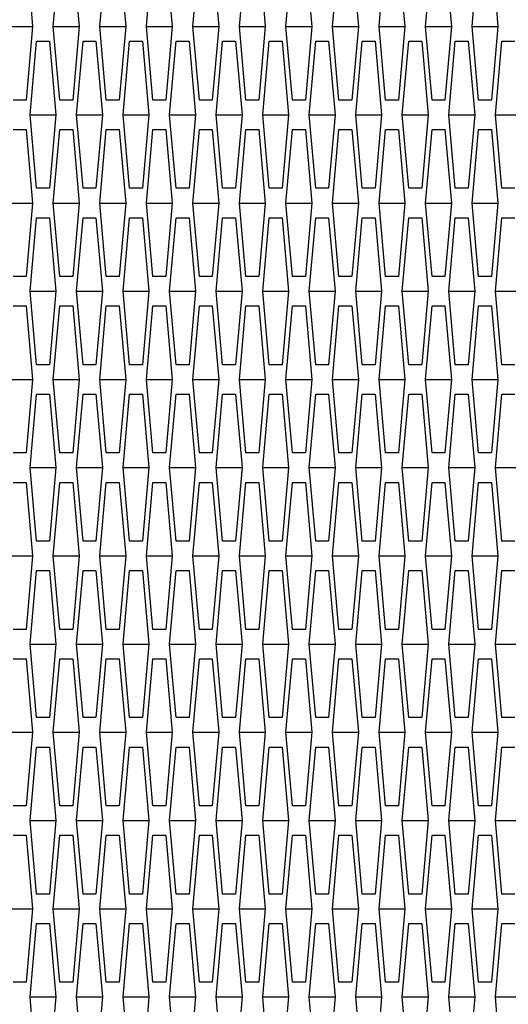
# Model space of a CAD drawing. Header units: millimetres. Extents: x 0 to 420, y 0 to 297.
# Tile 252 of 256: x 227.72 to 229.38, y 211.3 to 214.65. Entities that reach past the tile are written whole.
import ezdxf

# ---------------------------------------------------------------- set-up
doc = ezdxf.new("R2010")
doc.units = ezdxf.units.MM
doc.header["$LTSCALE"] = 23.1
doc.layers.get('0').update_dxf_attribs({"linetype": 'CONTINUOUS'})
doc.layers.add('DIM_PILOTEES', color=7, linetype='CONTINUOUS')
doc.styles.get("Standard").update_dxf_attribs({"font": 'txt', "width": 0.7})
doc.dimstyles.new('DIMSTYLE_1', dxfattribs={"dimtxt": 2.5, "dimasz": 3.5, "dimexe": 2, "dimexo": 0, "dimtad": 1, "dimdec": 0, "dimlfac": 10, "dimdsep": 46, "dimtxsty": 'Standard', "dimblk": '_FILLED', "dimblk1": '_FILLED', "dimblk2": '_FILLED', "dimcen": 0.09, "dimazin": 2, "dimtp": 1.2, "dimtm": 1.2, "dimtfac": 1, "dimtdec": 0, "dimtofl": 0, "dimtmove": 0, "dimatfit": 3, "dimldrblk": '_FILLED', "dimfxl": 0, "dimtolj": 1, "dimarcsym": 0})
doc.dimstyles.new('DIMSTYLE_2', dxfattribs={"dimtxt": 2.5, "dimasz": 3.5, "dimexe": 2, "dimexo": 0, "dimtad": 1, "dimdec": 0, "dimlfac": 10, "dimdsep": 46, "dimtxsty": 'Standard', "dimblk": '_FILLED', "dimblk1": '_FILLED', "dimblk2": '_FILLED', "dimcen": 0.09, "dimazin": 2, "dimtp": 0.5, "dimtm": 0.5, "dimtfac": 1, "dimtdec": 0, "dimtofl": 0, "dimtmove": 0, "dimatfit": 3, "dimldrblk": '_FILLED', "dimfxl": 0, "dimtolj": 1, "dimarcsym": 0})
doc.dimstyles.new('DIMSTYLE_4', dxfattribs={"dimtxt": 2.5, "dimasz": 3.5, "dimexe": 2, "dimexo": 0, "dimtad": 1, "dimdec": 0, "dimlfac": 10, "dimdsep": 46, "dimtxsty": 'Standard', "dimblk": '_FILLED', "dimblk1": '_FILLED', "dimblk2": '_FILLED', "dimcen": 0.09, "dimazin": 2, "dimtp": 0.8, "dimtm": 0.8, "dimtfac": 1, "dimtdec": 0, "dimtofl": 0, "dimtmove": 0, "dimatfit": 3, "dimldrblk": '_FILLED', "dimfxl": 0, "dimtolj": 1, "dimarcsym": 0})

# ---------------------------------------------------------------- blocks, each defined once
blk = doc.blocks.new('_FILLED')
at = {"color": 0, "linetype": 'ByBlock'}
blk.add_solid([(0, 0), (-1, 0.14286), (-1, -0.14286)], dxfattribs=at)
blk = doc.blocks.new('*D1')
at = {"layer": 'DIM_PILOTEES', "color": 2, "linetype": 'Continuous'}
for p, q in [((273.9153, 254.2086), (213.2201, 254.2086)), ((215.2201, 254.2086), (215.2201, 191.8279)), ((215.2201, 129.4471), (215.2201, 191.8279)), ((273.9407, 129.4471), (213.2201, 129.4471))]:
    blk.add_line(p, q, dxfattribs=at)
at = {"layer": 'DIM_PILOTEES', "color": 2, "linetype": 'Continuous', "xscale": 3.5, "yscale": 3.5, "zscale": 3.5}
for p, rotation in [((215.2201, 254.2086), 90), ((215.2201, 129.4471), 270)]:
    blk.add_blockref('_FILLED', p, dxfattribs=dict(at, rotation=rotation))
at = {"layer": 'DIM_PILOTEES', "color": 2, "linetype": 'Continuous', "insert": (212.0951, 191.6644), "char_height": 2.5, "width": 10.982143, "attachment_point": 2, "rotation": 90, "line_spacing_factor": 0.9}
blk.add_mtext('{\\ftxt;\\W0.0001;\\H0.0001;\\~}{\\ftxt;\\W2.9285714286;\\H2.5; }{\\ftxt;\\W0.0001;\\H0.0001;\\~}', dxfattribs=at)
blk = doc.blocks.new('*D2')
at = {"layer": 'DIM_PILOTEES', "color": 2, "linetype": 'Continuous'}
for p, q in [((226.3883, 206.1532), (226.3883, 267.8625)), ((243.2945, 226.4959), (243.2945, 267.8625)), ((226.3883, 265.8625), (218.8883, 265.8625)), ((218.8883, 265.8625), (234.8414, 265.8625)), ((250.7945, 265.8625), (234.8414, 265.8625)), ((243.2945, 265.8625), (250.7945, 265.8625))]:
    blk.add_line(p, q, dxfattribs=at)
at = {"layer": 'DIM_PILOTEES', "color": 2, "linetype": 'Continuous', "xscale": 3.5, "yscale": 3.5, "zscale": 3.5}
blk.add_blockref('_FILLED', (226.3883, 265.8625), dxfattribs=at)
at = {"layer": 'DIM_PILOTEES', "color": 2, "linetype": 'Continuous', "xscale": 3.5, "yscale": 3.5, "zscale": 3.5, "rotation": 180}
blk.add_blockref('_FILLED', (243.2945, 265.8625), dxfattribs=at)
at = {"layer": 'DIM_PILOTEES', "color": 2, "linetype": 'Continuous', "insert": (235.5503, 268.9875), "char_height": 2.5, "width": 8.035714, "attachment_point": 2, "line_spacing_factor": 0.9}
blk.add_mtext('{\\ftxt;\\W0.0001;\\H0.0001;\\~}{\\ftxt;\\W2.1428571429;\\H2.5; }{\\ftxt;\\W0.0001;\\H0.0001;\\~}', dxfattribs=at)
blk = doc.blocks.new('*D9')
at = {"layer": 'DIM_PILOTEES', "color": 2, "linetype": 'Continuous'}
for p, q in [((226.3883, 206.1532), (226.3883, 279.9641)), ((276.2211, 241.5579), (276.2211, 279.9641)), ((226.3883, 277.9641), (251.3047, 277.9641)), ((276.2211, 277.9641), (251.3047, 277.9641))]:
    blk.add_line(p, q, dxfattribs=at)
at = {"layer": 'DIM_PILOTEES', "color": 2, "linetype": 'Continuous', "xscale": 3.5, "yscale": 3.5, "zscale": 3.5, "rotation": 180}
blk.add_blockref('_FILLED', (226.3883, 277.9641), dxfattribs=at)
at = {"layer": 'DIM_PILOTEES', "color": 2, "linetype": 'Continuous', "xscale": 3.5, "yscale": 3.5, "zscale": 3.5}
blk.add_blockref('_FILLED', (276.2211, 277.9641), dxfattribs=at)
at = {"layer": 'DIM_PILOTEES', "color": 2, "linetype": 'Continuous', "insert": (253.158, 281.0891), "char_height": 2.5, "width": 8.839286, "attachment_point": 2, "line_spacing_factor": 0.9}
blk.add_mtext('{\\ftxt;\\W0.0001;\\H0.0001;\\~}{\\ftxt;\\W2.3571428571;\\H2.5; }{\\ftxt;\\W0.0001;\\H0.0001;\\~}', dxfattribs=at)

msp = doc.modelspace()

# ---------------------------------------------------------------- linework, layer by layer
at = {"color": 3, "linetype": 'Continuous'}
for p, q in [((227.7401, 214.872), (227.7621, 214.622)), ((227.8323, 214.622), (227.8543, 214.872)), ((227.8982, 214.872), (227.9201, 214.622)), ((227.9904, 214.622), (228.0124, 214.872)), ((228.0563, 214.872), (228.0782, 214.622)), ((228.1485, 214.622), (228.1705, 214.872)), ((228.2144, 214.872), (228.2363, 214.622)), ((228.3066, 214.622), (228.3286, 214.872)), ((228.3725, 214.872), (228.3944, 214.622)), ((228.4647, 214.622), (228.4866, 214.872)), ((228.5306, 214.872), (228.5525, 214.622)), ((228.6228, 214.622), (228.6447, 214.872)), ((228.6886, 214.872), (228.7106, 214.622)), ((228.7809, 214.622), (228.8028, 214.872)), ((228.8467, 214.872), (228.8687, 214.622)), ((228.939, 214.622), (228.9609, 214.872)), ((229.0048, 214.872), (229.0268, 214.622)), ((229.097, 214.622), (229.119, 214.872)), ((229.1629, 214.872), (229.1849, 214.622)), ((229.2551, 214.622), (229.2771, 214.872)), ((229.321, 214.872), (229.343, 214.622)), ((227.7621, 214.622), (227.7401, 214.372)), ((227.8543, 214.372), (227.8323, 214.622)), ((227.9201, 214.622), (227.8982, 214.372)), ((228.0124, 214.372), (227.9904, 214.622)), ((228.0782, 214.622), (228.0563, 214.372)), ((228.1705, 214.372), (228.1485, 214.622)), ((228.2363, 214.622), (228.2144, 214.372)), ((228.3286, 214.372), (228.3066, 214.622)), ((228.3944, 214.622), (228.3725, 214.372)), ((228.4866, 214.372), (228.4647, 214.622)), ((228.5525, 214.622), (228.5306, 214.372)), ((228.6447, 214.372), (228.6228, 214.622)), ((228.7106, 214.622), (228.6886, 214.372)), ((228.8028, 214.372), (228.7809, 214.622)), ((228.8687, 214.622), (228.8467, 214.372)), ((228.9609, 214.372), (228.939, 214.622)), ((229.0268, 214.622), (229.0048, 214.372)), ((229.119, 214.372), (229.097, 214.622)), ((229.1849, 214.622), (229.1629, 214.372)), ((229.2771, 214.372), (229.2551, 214.622)), ((229.343, 214.622), (229.321, 214.372)), ((227.7533, 214.322), (227.7752, 214.572)), ((227.7752, 214.572), (227.8191, 214.572)), ((227.8191, 214.572), (227.8411, 214.322)), ((227.9114, 214.322), (227.9333, 214.572)), ((227.9333, 214.572), (227.9772, 214.572)), ((227.9772, 214.572), (227.9992, 214.322)), ((228.0695, 214.322), (228.0914, 214.572)), ((228.0914, 214.572), (228.1353, 214.572)), ((228.1353, 214.572), (228.1573, 214.322)), ((228.2275, 214.322), (228.2495, 214.572)), ((228.2495, 214.572), (228.2934, 214.572)), ((228.2934, 214.572), (228.3154, 214.322)), ((228.3856, 214.322), (228.4076, 214.572)), ((228.4076, 214.572), (228.4515, 214.572)), ((228.4515, 214.572), (228.4735, 214.322)), ((228.5437, 214.322), (228.5657, 214.572)), ((228.5657, 214.572), (228.6096, 214.572)), ((228.6096, 214.572), (228.6316, 214.322)), ((228.7018, 214.322), (228.7238, 214.572)), ((228.7238, 214.572), (228.7677, 214.572)), ((228.7677, 214.572), (228.7897, 214.322)), ((228.8599, 214.322), (228.8819, 214.572)), ((228.8819, 214.572), (228.9258, 214.572)), ((228.9258, 214.572), (228.9477, 214.322)), ((229.018, 214.322), (229.04, 214.572)), ((229.04, 214.572), (229.0839, 214.572)), ((229.0839, 214.572), (229.1058, 214.322)), ((229.1761, 214.322), (229.1981, 214.572)), ((229.1981, 214.572), (229.242, 214.572)), ((229.242, 214.572), (229.2639, 214.322)), ((229.3342, 214.322), (229.3561, 214.572)), ((229.3561, 214.572), (229.4001, 214.572)), ((227.7401, 214.372), (227.6962, 214.372)), ((227.8982, 214.372), (227.8543, 214.372)), ((228.0563, 214.372), (228.0124, 214.372)), ((228.2144, 214.372), (228.1705, 214.372)), ((228.3725, 214.372), (228.3286, 214.372)), ((228.5306, 214.372), (228.4866, 214.372)), ((228.6886, 214.372), (228.6447, 214.372)), ((228.8467, 214.372), (228.8028, 214.372)), ((229.0048, 214.372), (228.9609, 214.372)), ((229.1629, 214.372), (229.119, 214.372)), ((229.321, 214.372), (229.2771, 214.372)), ((227.7752, 214.072), (227.7533, 214.322)), ((227.8411, 214.322), (227.8191, 214.072)), ((227.9333, 214.072), (227.9114, 214.322)), ((227.9992, 214.322), (227.9772, 214.072)), ((228.0914, 214.072), (228.0695, 214.322)), ((228.1573, 214.322), (228.1353, 214.072)), ((228.2495, 214.072), (228.2275, 214.322)), ((228.3154, 214.322), (228.2934, 214.072)), ((228.4076, 214.072), (228.3856, 214.322)), ((228.4735, 214.322), (228.4515, 214.072)), ((228.5657, 214.072), (228.5437, 214.322)), ((228.6316, 214.322), (228.6096, 214.072)), ((228.7238, 214.072), (228.7018, 214.322)), ((228.7897, 214.322), (228.7677, 214.072)), ((228.8819, 214.072), (228.8599, 214.322)), ((228.9477, 214.322), (228.9258, 214.072)), ((229.04, 214.072), (229.018, 214.322)), ((229.1058, 214.322), (229.0839, 214.072)), ((229.1981, 214.072), (229.1761, 214.322)), ((229.2639, 214.322), (229.242, 214.072)), ((229.3561, 214.072), (229.3342, 214.322)), ((227.6962, 214.272), (227.7401, 214.272)), ((227.7401, 214.272), (227.7621, 214.022)), ((227.8323, 214.022), (227.8543, 214.272)), ((227.8543, 214.272), (227.8982, 214.272)), ((227.8982, 214.272), (227.9201, 214.022)), ((227.9904, 214.022), (228.0124, 214.272)), ((228.0124, 214.272), (228.0563, 214.272)), ((228.0563, 214.272), (228.0782, 214.022)), ((228.1485, 214.022), (228.1705, 214.272)), ((228.1705, 214.272), (228.2144, 214.272)), ((228.2144, 214.272), (228.2363, 214.022)), ((228.3066, 214.022), (228.3286, 214.272)), ((228.3286, 214.272), (228.3725, 214.272)), ((228.3725, 214.272), (228.3944, 214.022)), ((228.4647, 214.022), (228.4866, 214.272)), ((228.4866, 214.272), (228.5306, 214.272)), ((228.5306, 214.272), (228.5525, 214.022)), ((228.6228, 214.022), (228.6447, 214.272)), ((228.6447, 214.272), (228.6886, 214.272)), ((228.6886, 214.272), (228.7106, 214.022)), ((228.7809, 214.022), (228.8028, 214.272)), ((228.8028, 214.272), (228.8467, 214.272)), ((228.8467, 214.272), (228.8687, 214.022)), ((228.939, 214.022), (228.9609, 214.272)), ((228.9609, 214.272), (229.0048, 214.272)), ((229.0048, 214.272), (229.0268, 214.022)), ((229.097, 214.022), (229.119, 214.272)), ((229.119, 214.272), (229.1629, 214.272)), ((229.1629, 214.272), (229.1849, 214.022)), ((229.2551, 214.022), (229.2771, 214.272)), ((229.2771, 214.272), (229.321, 214.272)), ((229.321, 214.272), (229.343, 214.022)), ((227.8191, 214.072), (227.7752, 214.072)), ((227.9772, 214.072), (227.9333, 214.072)), ((228.1353, 214.072), (228.0914, 214.072)), ((228.2934, 214.072), (228.2495, 214.072)), ((228.4515, 214.072), (228.4076, 214.072)), ((228.6096, 214.072), (228.5657, 214.072)), ((228.7677, 214.072), (228.7238, 214.072)), ((228.9258, 214.072), (228.8819, 214.072)), ((229.0839, 214.072), (229.04, 214.072)), ((229.242, 214.072), (229.1981, 214.072)), ((229.4001, 214.072), (229.3561, 214.072)), ((227.7621, 214.022), (227.7401, 213.772)), ((227.8543, 213.772), (227.8323, 214.022)), ((227.9201, 214.022), (227.8982, 213.772)), ((228.0124, 213.772), (227.9904, 214.022)), ((228.0782, 214.022), (228.0563, 213.772)), ((228.1705, 213.772), (228.1485, 214.022)), ((228.2363, 214.022), (228.2144, 213.772)), ((228.3286, 213.772), (228.3066, 214.022)), ((228.3944, 214.022), (228.3725, 213.772)), ((228.4866, 213.772), (228.4647, 214.022)), ((228.5525, 214.022), (228.5306, 213.772)), ((228.6447, 213.772), (228.6228, 214.022)), ((228.7106, 214.022), (228.6886, 213.772)), ((228.8028, 213.772), (228.7809, 214.022)), ((228.8687, 214.022), (228.8467, 213.772)), ((228.9609, 213.772), (228.939, 214.022)), ((229.0268, 214.022), (229.0048, 213.772)), ((229.119, 213.772), (229.097, 214.022)), ((229.1849, 214.022), (229.1629, 213.772)), ((229.2771, 213.772), (229.2551, 214.022)), ((229.343, 214.022), (229.321, 213.772)), ((227.7533, 213.722), (227.7752, 213.972)), ((227.7752, 213.972), (227.8191, 213.972)), ((227.8191, 213.972), (227.8411, 213.722)), ((227.9114, 213.722), (227.9333, 213.972)), ((227.9333, 213.972), (227.9772, 213.972)), ((227.9772, 213.972), (227.9992, 213.722)), ((228.0695, 213.722), (228.0914, 213.972)), ((228.0914, 213.972), (228.1353, 213.972)), ((228.1353, 213.972), (228.1573, 213.722)), ((228.2275, 213.722), (228.2495, 213.972)), ((228.2495, 213.972), (228.2934, 213.972)), ((228.2934, 213.972), (228.3154, 213.722)), ((228.3856, 213.722), (228.4076, 213.972)), ((228.4076, 213.972), (228.4515, 213.972)), ((228.4515, 213.972), (228.4735, 213.722)), ((228.5437, 213.722), (228.5657, 213.972)), ((228.5657, 213.972), (228.6096, 213.972)), ((228.6096, 213.972), (228.6316, 213.722)), ((228.7018, 213.722), (228.7238, 213.972)), ((228.7238, 213.972), (228.7677, 213.972)), ((228.7677, 213.972), (228.7897, 213.722)), ((228.8599, 213.722), (228.8819, 213.972)), ((228.8819, 213.972), (228.9258, 213.972)), ((228.9258, 213.972), (228.9477, 213.722)), ((229.018, 213.722), (229.04, 213.972)), ((229.04, 213.972), (229.0839, 213.972)), ((229.0839, 213.972), (229.1058, 213.722)), ((229.1761, 213.722), (229.1981, 213.972)), ((229.1981, 213.972), (229.242, 213.972)), ((229.242, 213.972), (229.2639, 213.722)), ((229.3342, 213.722), (229.3561, 213.972)), ((229.3561, 213.972), (229.4001, 213.972)), ((227.7401, 213.772), (227.6962, 213.772)), ((227.8982, 213.772), (227.8543, 213.772)), ((228.0563, 213.772), (228.0124, 213.772)), ((228.2144, 213.772), (228.1705, 213.772)), ((228.3725, 213.772), (228.3286, 213.772)), ((228.5306, 213.772), (228.4866, 213.772)), ((228.6886, 213.772), (228.6447, 213.772)), ((228.8467, 213.772), (228.8028, 213.772)), ((229.0048, 213.772), (228.9609, 213.772)), ((229.1629, 213.772), (229.119, 213.772)), ((229.321, 213.772), (229.2771, 213.772)), ((227.7752, 213.472), (227.7533, 213.722)), ((227.8411, 213.722), (227.8191, 213.472)), ((227.9333, 213.472), (227.9114, 213.722)), ((227.9992, 213.722), (227.9772, 213.472)), ((228.0914, 213.472), (228.0695, 213.722)), ((228.1573, 213.722), (228.1353, 213.472)), ((228.2495, 213.472), (228.2275, 213.722)), ((228.3154, 213.722), (228.2934, 213.472)), ((228.4076, 213.472), (228.3856, 213.722)), ((228.4735, 213.722), (228.4515, 213.472)), ((228.5657, 213.472), (228.5437, 213.722)), ((228.6316, 213.722), (228.6096, 213.472)), ((228.7238, 213.472), (228.7018, 213.722)), ((228.7897, 213.722), (228.7677, 213.472)), ((228.8819, 213.472), (228.8599, 213.722)), ((228.9477, 213.722), (228.9258, 213.472)), ((229.04, 213.472), (229.018, 213.722)), ((229.1058, 213.722), (229.0839, 213.472)), ((229.1981, 213.472), (229.1761, 213.722)), ((229.2639, 213.722), (229.242, 213.472)), ((229.3561, 213.472), (229.3342, 213.722)), ((227.6962, 213.672), (227.7401, 213.672)), ((227.7401, 213.672), (227.7621, 213.422)), ((227.8323, 213.422), (227.8543, 213.672)), ((227.8543, 213.672), (227.8982, 213.672)), ((227.8982, 213.672), (227.9201, 213.422)), ((227.9904, 213.422), (228.0124, 213.672)), ((228.0124, 213.672), (228.0563, 213.672)), ((228.0563, 213.672), (228.0782, 213.422)), ((228.1485, 213.422), (228.1705, 213.672)), ((228.1705, 213.672), (228.2144, 213.672)), ((228.2144, 213.672), (228.2363, 213.422)), ((228.3066, 213.422), (228.3286, 213.672)), ((228.3286, 213.672), (228.3725, 213.672)), ((228.3725, 213.672), (228.3944, 213.422)), ((228.4647, 213.422), (228.4866, 213.672)), ((228.4866, 213.672), (228.5306, 213.672)), ((228.5306, 213.672), (228.5525, 213.422)), ((228.6228, 213.422), (228.6447, 213.672)), ((228.6447, 213.672), (228.6886, 213.672)), ((228.6886, 213.672), (228.7106, 213.422)), ((228.7809, 213.422), (228.8028, 213.672)), ((228.8028, 213.672), (228.8467, 213.672)), ((228.8467, 213.672), (228.8687, 213.422)), ((228.939, 213.422), (228.9609, 213.672)), ((228.9609, 213.672), (229.0048, 213.672)), ((229.0048, 213.672), (229.0268, 213.422)), ((229.097, 213.422), (229.119, 213.672)), ((229.119, 213.672), (229.1629, 213.672)), ((229.1629, 213.672), (229.1849, 213.422)), ((229.2551, 213.422), (229.2771, 213.672)), ((229.2771, 213.672), (229.321, 213.672)), ((229.321, 213.672), (229.343, 213.422)), ((227.8191, 213.472), (227.7752, 213.472)), ((227.9772, 213.472), (227.9333, 213.472)), ((228.1353, 213.472), (228.0914, 213.472)), ((228.2934, 213.472), (228.2495, 213.472)), ((228.4515, 213.472), (228.4076, 213.472)), ((228.6096, 213.472), (228.5657, 213.472)), ((228.7677, 213.472), (228.7238, 213.472)), ((228.9258, 213.472), (228.8819, 213.472)), ((229.0839, 213.472), (229.04, 213.472)), ((229.242, 213.472), (229.1981, 213.472)), ((229.4001, 213.472), (229.3561, 213.472)), ((227.7621, 213.422), (227.7401, 213.172)), ((227.8543, 213.172), (227.8323, 213.422)), ((227.9201, 213.422), (227.8982, 213.172)), ((228.0124, 213.172), (227.9904, 213.422)), ((228.0782, 213.422), (228.0563, 213.172)), ((228.1705, 213.172), (228.1485, 213.422)), ((228.2363, 213.422), (228.2144, 213.172)), ((228.3286, 213.172), (228.3066, 213.422)), ((228.3944, 213.422), (228.3725, 213.172)), ((228.4866, 213.172), (228.4647, 213.422)), ((228.5525, 213.422), (228.5306, 213.172)), ((228.6447, 213.172), (228.6228, 213.422)), ((228.7106, 213.422), (228.6886, 213.172)), ((228.8028, 213.172), (228.7809, 213.422)), ((228.8687, 213.422), (228.8467, 213.172)), ((228.9609, 213.172), (228.939, 213.422)), ((229.0268, 213.422), (229.0048, 213.172)), ((229.119, 213.172), (229.097, 213.422)), ((229.1849, 213.422), (229.1629, 213.172)), ((229.2771, 213.172), (229.2551, 213.422)), ((229.343, 213.422), (229.321, 213.172)), ((227.7533, 213.122), (227.7752, 213.372)), ((227.7752, 213.372), (227.8191, 213.372)), ((227.8191, 213.372), (227.8411, 213.122)), ((227.9114, 213.122), (227.9333, 213.372)), ((227.9333, 213.372), (227.9772, 213.372)), ((227.9772, 213.372), (227.9992, 213.122)), ((228.0695, 213.122), (228.0914, 213.372)), ((228.0914, 213.372), (228.1353, 213.372)), ((228.1353, 213.372), (228.1573, 213.122)), ((228.2275, 213.122), (228.2495, 213.372)), ((228.2495, 213.372), (228.2934, 213.372)), ((228.2934, 213.372), (228.3154, 213.122)), ((228.3856, 213.122), (228.4076, 213.372)), ((228.4076, 213.372), (228.4515, 213.372)), ((228.4515, 213.372), (228.4735, 213.122)), ((228.5437, 213.122), (228.5657, 213.372)), ((228.5657, 213.372), (228.6096, 213.372)), ((228.6096, 213.372), (228.6316, 213.122)), ((228.7018, 213.122), (228.7238, 213.372)), ((228.7238, 213.372), (228.7677, 213.372)), ((228.7677, 213.372), (228.7897, 213.122)), ((228.8599, 213.122), (228.8819, 213.372)), ((228.8819, 213.372), (228.9258, 213.372)), ((228.9258, 213.372), (228.9477, 213.122)), ((229.018, 213.122), (229.04, 213.372)), ((229.04, 213.372), (229.0839, 213.372)), ((229.0839, 213.372), (229.1058, 213.122)), ((229.1761, 213.122), (229.1981, 213.372)), ((229.1981, 213.372), (229.242, 213.372)), ((229.242, 213.372), (229.2639, 213.122)), ((229.3342, 213.122), (229.3561, 213.372)), ((229.3561, 213.372), (229.4001, 213.372)), ((227.7401, 213.172), (227.6962, 213.172)), ((227.8982, 213.172), (227.8543, 213.172)), ((228.0563, 213.172), (228.0124, 213.172)), ((228.2144, 213.172), (228.1705, 213.172)), ((228.3725, 213.172), (228.3286, 213.172)), ((228.5306, 213.172), (228.4866, 213.172)), ((228.6886, 213.172), (228.6447, 213.172)), ((228.8467, 213.172), (228.8028, 213.172)), ((229.0048, 213.172), (228.9609, 213.172)), ((229.1629, 213.172), (229.119, 213.172)), ((229.321, 213.172), (229.2771, 213.172)), ((227.7752, 212.872), (227.7533, 213.122)), ((227.8411, 213.122), (227.8191, 212.872)), ((227.9333, 212.872), (227.9114, 213.122)), ((227.9992, 213.122), (227.9772, 212.872)), ((228.0914, 212.872), (228.0695, 213.122)), ((228.1573, 213.122), (228.1353, 212.872)), ((228.2495, 212.872), (228.2275, 213.122)), ((228.3154, 213.122), (228.2934, 212.872)), ((228.4076, 212.872), (228.3856, 213.122)), ((228.4735, 213.122), (228.4515, 212.872)), ((228.5657, 212.872), (228.5437, 213.122)), ((228.6316, 213.122), (228.6096, 212.872)), ((228.7238, 212.872), (228.7018, 213.122)), ((228.7897, 213.122), (228.7677, 212.872)), ((228.8819, 212.872), (228.8599, 213.122)), ((228.9477, 213.122), (228.9258, 212.872)), ((229.04, 212.872), (229.018, 213.122)), ((229.1058, 213.122), (229.0839, 212.872)), ((229.1981, 212.872), (229.1761, 213.122)), ((229.2639, 213.122), (229.242, 212.872)), ((229.3561, 212.872), (229.3342, 213.122)), ((227.6962, 213.072), (227.7401, 213.072)), ((227.7401, 213.072), (227.7621, 212.822)), ((227.8323, 212.822), (227.8543, 213.072)), ((227.8543, 213.072), (227.8982, 213.072)), ((227.8982, 213.072), (227.9201, 212.822)), ((227.9904, 212.822), (228.0124, 213.072)), ((228.0124, 213.072), (228.0563, 213.072)), ((228.0563, 213.072), (228.0782, 212.822)), ((228.1485, 212.822), (228.1705, 213.072)), ((228.1705, 213.072), (228.2144, 213.072)), ((228.2144, 213.072), (228.2363, 212.822)), ((228.3066, 212.822), (228.3286, 213.072)), ((228.3286, 213.072), (228.3725, 213.072)), ((228.3725, 213.072), (228.3944, 212.822)), ((228.4647, 212.822), (228.4866, 213.072)), ((228.4866, 213.072), (228.5306, 213.072)), ((228.5306, 213.072), (228.5525, 212.822)), ((228.6228, 212.822), (228.6447, 213.072)), ((228.6447, 213.072), (228.6886, 213.072)), ((228.6886, 213.072), (228.7106, 212.822)), ((228.7809, 212.822), (228.8028, 213.072)), ((228.8028, 213.072), (228.8467, 213.072)), ((228.8467, 213.072), (228.8687, 212.822)), ((228.939, 212.822), (228.9609, 213.072)), ((228.9609, 213.072), (229.0048, 213.072)), ((229.0048, 213.072), (229.0268, 212.822)), ((229.097, 212.822), (229.119, 213.072)), ((229.119, 213.072), (229.1629, 213.072)), ((229.1629, 213.072), (229.1849, 212.822)), ((229.2551, 212.822), (229.2771, 213.072)), ((229.2771, 213.072), (229.321, 213.072)), ((229.321, 213.072), (229.343, 212.822)), ((227.8191, 212.872), (227.7752, 212.872)), ((227.9772, 212.872), (227.9333, 212.872)), ((228.1353, 212.872), (228.0914, 212.872)), ((228.2934, 212.872), (228.2495, 212.872)), ((228.4515, 212.872), (228.4076, 212.872)), ((228.6096, 212.872), (228.5657, 212.872)), ((228.7677, 212.872), (228.7238, 212.872)), ((228.9258, 212.872), (228.8819, 212.872)), ((229.0839, 212.872), (229.04, 212.872)), ((229.242, 212.872), (229.1981, 212.872)), ((229.4001, 212.872), (229.3561, 212.872)), ((227.7621, 212.822), (227.7401, 212.572)), ((227.8543, 212.572), (227.8323, 212.822)), ((227.9201, 212.822), (227.8982, 212.572)), ((228.0124, 212.572), (227.9904, 212.822)), ((228.0782, 212.822), (228.0563, 212.572)), ((228.1705, 212.572), (228.1485, 212.822)), ((228.2363, 212.822), (228.2144, 212.572)), ((228.3286, 212.572), (228.3066, 212.822)), ((228.3944, 212.822), (228.3725, 212.572)), ((228.4866, 212.572), (228.4647, 212.822)), ((228.5525, 212.822), (228.5306, 212.572)), ((228.6447, 212.572), (228.6228, 212.822)), ((228.7106, 212.822), (228.6886, 212.572)), ((228.8028, 212.572), (228.7809, 212.822)), ((228.8687, 212.822), (228.8467, 212.572)), ((228.9609, 212.572), (228.939, 212.822)), ((229.0268, 212.822), (229.0048, 212.572)), ((229.119, 212.572), (229.097, 212.822)), ((229.1849, 212.822), (229.1629, 212.572)), ((229.2771, 212.572), (229.2551, 212.822)), ((229.343, 212.822), (229.321, 212.572)), ((227.7533, 212.522), (227.7752, 212.772)), ((227.7752, 212.772), (227.8191, 212.772)), ((227.8191, 212.772), (227.8411, 212.522)), ((227.9114, 212.522), (227.9333, 212.772)), ((227.9333, 212.772), (227.9772, 212.772)), ((227.9772, 212.772), (227.9992, 212.522)), ((228.0695, 212.522), (228.0914, 212.772)), ((228.0914, 212.772), (228.1353, 212.772)), ((228.1353, 212.772), (228.1573, 212.522)), ((228.2275, 212.522), (228.2495, 212.772)), ((228.2495, 212.772), (228.2934, 212.772)), ((228.2934, 212.772), (228.3154, 212.522)), ((228.3856, 212.522), (228.4076, 212.772)), ((228.4076, 212.772), (228.4515, 212.772)), ((228.4515, 212.772), (228.4735, 212.522)), ((228.5437, 212.522), (228.5657, 212.772)), ((228.5657, 212.772), (228.6096, 212.772)), ((228.6096, 212.772), (228.6316, 212.522)), ((228.7018, 212.522), (228.7238, 212.772)), ((228.7238, 212.772), (228.7677, 212.772)), ((228.7677, 212.772), (228.7897, 212.522)), ((228.8599, 212.522), (228.8819, 212.772)), ((228.8819, 212.772), (228.9258, 212.772)), ((228.9258, 212.772), (228.9477, 212.522)), ((229.018, 212.522), (229.04, 212.772)), ((229.04, 212.772), (229.0839, 212.772)), ((229.0839, 212.772), (229.1058, 212.522)), ((229.1761, 212.522), (229.1981, 212.772)), ((229.1981, 212.772), (229.242, 212.772)), ((229.242, 212.772), (229.2639, 212.522)), ((229.3342, 212.522), (229.3561, 212.772)), ((229.3561, 212.772), (229.4001, 212.772)), ((227.7401, 212.572), (227.6962, 212.572)), ((227.8982, 212.572), (227.8543, 212.572)), ((228.0563, 212.572), (228.0124, 212.572)), ((228.2144, 212.572), (228.1705, 212.572)), ((228.3725, 212.572), (228.3286, 212.572)), ((228.5306, 212.572), (228.4866, 212.572)), ((228.6886, 212.572), (228.6447, 212.572)), ((228.8467, 212.572), (228.8028, 212.572)), ((229.0048, 212.572), (228.9609, 212.572)), ((229.1629, 212.572), (229.119, 212.572)), ((229.321, 212.572), (229.2771, 212.572)), ((227.7752, 212.272), (227.7533, 212.522)), ((227.8411, 212.522), (227.8191, 212.272)), ((227.9333, 212.272), (227.9114, 212.522)), ((227.9992, 212.522), (227.9772, 212.272)), ((228.0914, 212.272), (228.0695, 212.522)), ((228.1573, 212.522), (228.1353, 212.272)), ((228.2495, 212.272), (228.2275, 212.522)), ((228.3154, 212.522), (228.2934, 212.272)), ((228.4076, 212.272), (228.3856, 212.522)), ((228.4735, 212.522), (228.4515, 212.272)), ((228.5657, 212.272), (228.5437, 212.522)), ((228.6316, 212.522), (228.6096, 212.272)), ((228.7238, 212.272), (228.7018, 212.522)), ((228.7897, 212.522), (228.7677, 212.272)), ((228.8819, 212.272), (228.8599, 212.522)), ((228.9477, 212.522), (228.9258, 212.272)), ((229.04, 212.272), (229.018, 212.522)), ((229.1058, 212.522), (229.0839, 212.272)), ((229.1981, 212.272), (229.1761, 212.522)), ((229.2639, 212.522), (229.242, 212.272)), ((229.3561, 212.272), (229.3342, 212.522)), ((227.6962, 212.472), (227.7401, 212.472)), ((227.7401, 212.472), (227.7621, 212.222)), ((227.8323, 212.222), (227.8543, 212.472)), ((227.8543, 212.472), (227.8982, 212.472)), ((227.8982, 212.472), (227.9201, 212.222)), ((227.9904, 212.222), (228.0124, 212.472)), ((228.0124, 212.472), (228.0563, 212.472)), ((228.0563, 212.472), (228.0782, 212.222)), ((228.1485, 212.222), (228.1705, 212.472)), ((228.1705, 212.472), (228.2144, 212.472)), ((228.2144, 212.472), (228.2363, 212.222)), ((228.3066, 212.222), (228.3286, 212.472)), ((228.3286, 212.472), (228.3725, 212.472)), ((228.3725, 212.472), (228.3944, 212.222)), ((228.4647, 212.222), (228.4866, 212.472)), ((228.4866, 212.472), (228.5306, 212.472)), ((228.5306, 212.472), (228.5525, 212.222)), ((228.6228, 212.222), (228.6447, 212.472)), ((228.6447, 212.472), (228.6886, 212.472)), ((228.6886, 212.472), (228.7106, 212.222)), ((228.7809, 212.222), (228.8028, 212.472)), ((228.8028, 212.472), (228.8467, 212.472)), ((228.8467, 212.472), (228.8687, 212.222)), ((228.939, 212.222), (228.9609, 212.472)), ((228.9609, 212.472), (229.0048, 212.472)), ((229.0048, 212.472), (229.0268, 212.222)), ((229.097, 212.222), (229.119, 212.472)), ((229.119, 212.472), (229.1629, 212.472)), ((229.1629, 212.472), (229.1849, 212.222)), ((229.2551, 212.222), (229.2771, 212.472)), ((229.2771, 212.472), (229.321, 212.472)), ((229.321, 212.472), (229.343, 212.222)), ((227.8191, 212.272), (227.7752, 212.272)), ((227.9772, 212.272), (227.9333, 212.272)), ((228.1353, 212.272), (228.0914, 212.272)), ((228.2934, 212.272), (228.2495, 212.272)), ((228.4515, 212.272), (228.4076, 212.272)), ((228.6096, 212.272), (228.5657, 212.272)), ((228.7677, 212.272), (228.7238, 212.272)), ((228.9258, 212.272), (228.8819, 212.272)), ((229.0839, 212.272), (229.04, 212.272)), ((229.242, 212.272), (229.1981, 212.272)), ((229.4001, 212.272), (229.3561, 212.272)), ((227.7621, 212.222), (227.7401, 211.972)), ((227.8543, 211.972), (227.8323, 212.222)), ((227.9201, 212.222), (227.8982, 211.972)), ((228.0124, 211.972), (227.9904, 212.222)), ((228.0782, 212.222), (228.0563, 211.972)), ((228.1705, 211.972), (228.1485, 212.222)), ((228.2363, 212.222), (228.2144, 211.972)), ((228.3286, 211.972), (228.3066, 212.222)), ((228.3944, 212.222), (228.3725, 211.972)), ((228.4866, 211.972), (228.4647, 212.222)), ((228.5525, 212.222), (228.5306, 211.972)), ((228.6447, 211.972), (228.6228, 212.222)), ((228.7106, 212.222), (228.6886, 211.972)), ((228.8028, 211.972), (228.7809, 212.222)), ((228.8687, 212.222), (228.8467, 211.972)), ((228.9609, 211.972), (228.939, 212.222)), ((229.0268, 212.222), (229.0048, 211.972)), ((229.119, 211.972), (229.097, 212.222)), ((229.1849, 212.222), (229.1629, 211.972)), ((229.2771, 211.972), (229.2551, 212.222)), ((229.343, 212.222), (229.321, 211.972)), ((227.7533, 211.922), (227.7752, 212.172)), ((227.7752, 212.172), (227.8191, 212.172)), ((227.8191, 212.172), (227.8411, 211.922)), ((227.9114, 211.922), (227.9333, 212.172)), ((227.9333, 212.172), (227.9772, 212.172)), ((227.9772, 212.172), (227.9992, 211.922)), ((228.0695, 211.922), (228.0914, 212.172)), ((228.0914, 212.172), (228.1353, 212.172)), ((228.1353, 212.172), (228.1573, 211.922)), ((228.2275, 211.922), (228.2495, 212.172)), ((228.2495, 212.172), (228.2934, 212.172)), ((228.2934, 212.172), (228.3154, 211.922)), ((228.3856, 211.922), (228.4076, 212.172)), ((228.4076, 212.172), (228.4515, 212.172)), ((228.4515, 212.172), (228.4735, 211.922)), ((228.5437, 211.922), (228.5657, 212.172)), ((228.5657, 212.172), (228.6096, 212.172)), ((228.6096, 212.172), (228.6316, 211.922)), ((228.7018, 211.922), (228.7238, 212.172)), ((228.7238, 212.172), (228.7677, 212.172)), ((228.7677, 212.172), (228.7897, 211.922)), ((228.8599, 211.922), (228.8819, 212.172)), ((228.8819, 212.172), (228.9258, 212.172)), ((228.9258, 212.172), (228.9477, 211.922)), ((229.018, 211.922), (229.04, 212.172)), ((229.04, 212.172), (229.0839, 212.172)), ((229.0839, 212.172), (229.1058, 211.922)), ((229.1761, 211.922), (229.1981, 212.172)), ((229.1981, 212.172), (229.242, 212.172)), ((229.242, 212.172), (229.2639, 211.922)), ((229.3342, 211.922), (229.3561, 212.172)), ((229.3561, 212.172), (229.4001, 212.172)), ((227.7401, 211.972), (227.6962, 211.972)), ((227.8982, 211.972), (227.8543, 211.972)), ((228.0563, 211.972), (228.0124, 211.972)), ((228.2144, 211.972), (228.1705, 211.972)), ((228.3725, 211.972), (228.3286, 211.972)), ((228.5306, 211.972), (228.4866, 211.972)), ((228.6886, 211.972), (228.6447, 211.972)), ((228.8467, 211.972), (228.8028, 211.972)), ((229.0048, 211.972), (228.9609, 211.972)), ((229.1629, 211.972), (229.119, 211.972)), ((229.321, 211.972), (229.2771, 211.972)), ((227.7752, 211.672), (227.7533, 211.922)), ((227.8411, 211.922), (227.8191, 211.672)), ((227.9333, 211.672), (227.9114, 211.922)), ((227.9992, 211.922), (227.9772, 211.672)), ((228.0914, 211.672), (228.0695, 211.922)), ((228.1573, 211.922), (228.1353, 211.672)), ((228.2495, 211.672), (228.2275, 211.922)), ((228.3154, 211.922), (228.2934, 211.672)), ((228.4076, 211.672), (228.3856, 211.922)), ((228.4735, 211.922), (228.4515, 211.672)), ((228.5657, 211.672), (228.5437, 211.922)), ((228.6316, 211.922), (228.6096, 211.672)), ((228.7238, 211.672), (228.7018, 211.922)), ((228.7897, 211.922), (228.7677, 211.672)), ((228.8819, 211.672), (228.8599, 211.922)), ((228.9477, 211.922), (228.9258, 211.672)), ((229.04, 211.672), (229.018, 211.922)), ((229.1058, 211.922), (229.0839, 211.672)), ((229.1981, 211.672), (229.1761, 211.922)), ((229.2639, 211.922), (229.242, 211.672)), ((229.3561, 211.672), (229.3342, 211.922)), ((227.6962, 211.872), (227.7401, 211.872)), ((227.7401, 211.872), (227.7621, 211.622)), ((227.8323, 211.622), (227.8543, 211.872)), ((227.8543, 211.872), (227.8982, 211.872)), ((227.8982, 211.872), (227.9201, 211.622)), ((227.9904, 211.622), (228.0124, 211.872)), ((228.0124, 211.872), (228.0563, 211.872)), ((228.0563, 211.872), (228.0782, 211.622)), ((228.1485, 211.622), (228.1705, 211.872)), ((228.1705, 211.872), (228.2144, 211.872)), ((228.2144, 211.872), (228.2363, 211.622)), ((228.3066, 211.622), (228.3286, 211.872)), ((228.3286, 211.872), (228.3725, 211.872)), ((228.3725, 211.872), (228.3944, 211.622)), ((228.4647, 211.622), (228.4866, 211.872)), ((228.4866, 211.872), (228.5306, 211.872)), ((228.5306, 211.872), (228.5525, 211.622)), ((228.6228, 211.622), (228.6447, 211.872)), ((228.6447, 211.872), (228.6886, 211.872)), ((228.6886, 211.872), (228.7106, 211.622)), ((228.7809, 211.622), (228.8028, 211.872)), ((228.8028, 211.872), (228.8467, 211.872)), ((228.8467, 211.872), (228.8687, 211.622)), ((228.939, 211.622), (228.9609, 211.872)), ((228.9609, 211.872), (229.0048, 211.872)), ((229.0048, 211.872), (229.0268, 211.622)), ((229.097, 211.622), (229.119, 211.872)), ((229.119, 211.872), (229.1629, 211.872)), ((229.1629, 211.872), (229.1849, 211.622)), ((229.2551, 211.622), (229.2771, 211.872)), ((229.2771, 211.872), (229.321, 211.872)), ((229.321, 211.872), (229.343, 211.622)), ((227.8191, 211.672), (227.7752, 211.672)), ((227.9772, 211.672), (227.9333, 211.672)), ((228.1353, 211.672), (228.0914, 211.672)), ((228.2934, 211.672), (228.2495, 211.672)), ((228.4515, 211.672), (228.4076, 211.672)), ((228.6096, 211.672), (228.5657, 211.672)), ((228.7677, 211.672), (228.7238, 211.672)), ((228.9258, 211.672), (228.8819, 211.672)), ((229.0839, 211.672), (229.04, 211.672)), ((229.242, 211.672), (229.1981, 211.672)), ((229.4001, 211.672), (229.3561, 211.672)), ((227.7621, 211.622), (227.7401, 211.372)), ((227.8543, 211.372), (227.8323, 211.622)), ((227.9201, 211.622), (227.8982, 211.372)), ((228.0124, 211.372), (227.9904, 211.622)), ((228.0782, 211.622), (228.0563, 211.372)), ((228.1705, 211.372), (228.1485, 211.622)), ((228.2363, 211.622), (228.2144, 211.372)), ((228.3286, 211.372), (228.3066, 211.622)), ((228.3944, 211.622), (228.3725, 211.372)), ((228.4866, 211.372), (228.4647, 211.622)), ((228.5525, 211.622), (228.5306, 211.372)), ((228.6447, 211.372), (228.6228, 211.622)), ((228.7106, 211.622), (228.6886, 211.372)), ((228.8028, 211.372), (228.7809, 211.622)), ((228.8687, 211.622), (228.8467, 211.372)), ((228.9609, 211.372), (228.939, 211.622)), ((229.0268, 211.622), (229.0048, 211.372)), ((229.119, 211.372), (229.097, 211.622)), ((229.1849, 211.622), (229.1629, 211.372)), ((229.2771, 211.372), (229.2551, 211.622)), ((229.343, 211.622), (229.321, 211.372)), ((227.7533, 211.322), (227.7752, 211.572)), ((227.7752, 211.572), (227.8191, 211.572)), ((227.8191, 211.572), (227.8411, 211.322)), ((227.9114, 211.322), (227.9333, 211.572)), ((227.9333, 211.572), (227.9772, 211.572)), ((227.9772, 211.572), (227.9992, 211.322)), ((228.0695, 211.322), (228.0914, 211.572)), ((228.0914, 211.572), (228.1353, 211.572)), ((228.1353, 211.572), (228.1573, 211.322)), ((228.2275, 211.322), (228.2495, 211.572)), ((228.2495, 211.572), (228.2934, 211.572)), ((228.2934, 211.572), (228.3154, 211.322)), ((228.3856, 211.322), (228.4076, 211.572)), ((228.4076, 211.572), (228.4515, 211.572)), ((228.4515, 211.572), (228.4735, 211.322)), ((228.5437, 211.322), (228.5657, 211.572)), ((228.5657, 211.572), (228.6096, 211.572)), ((228.6096, 211.572), (228.6316, 211.322)), ((228.7018, 211.322), (228.7238, 211.572)), ((228.7238, 211.572), (228.7677, 211.572)), ((228.7677, 211.572), (228.7897, 211.322)), ((228.8599, 211.322), (228.8819, 211.572)), ((228.8819, 211.572), (228.9258, 211.572)), ((228.9258, 211.572), (228.9477, 211.322)), ((229.018, 211.322), (229.04, 211.572)), ((229.04, 211.572), (229.0839, 211.572)), ((229.0839, 211.572), (229.1058, 211.322)), ((229.1761, 211.322), (229.1981, 211.572)), ((229.1981, 211.572), (229.242, 211.572)), ((229.242, 211.572), (229.2639, 211.322)), ((229.3342, 211.322), (229.3561, 211.572)), ((229.3561, 211.572), (229.4001, 211.572)), ((227.7401, 211.372), (227.6962, 211.372)), ((227.8982, 211.372), (227.8543, 211.372)), ((228.0563, 211.372), (228.0124, 211.372)), ((228.2144, 211.372), (228.1705, 211.372)), ((228.3725, 211.372), (228.3286, 211.372)), ((228.5306, 211.372), (228.4866, 211.372)), ((228.6886, 211.372), (228.6447, 211.372)), ((228.8467, 211.372), (228.8028, 211.372)), ((229.0048, 211.372), (228.9609, 211.372)), ((229.1629, 211.372), (229.119, 211.372)), ((229.321, 211.372), (229.2771, 211.372)), ((227.7752, 211.072), (227.7533, 211.322)), ((227.8411, 211.322), (227.8191, 211.072)), ((227.9333, 211.072), (227.9114, 211.322)), ((227.9992, 211.322), (227.9772, 211.072)), ((228.0914, 211.072), (228.0695, 211.322)), ((228.1573, 211.322), (228.1353, 211.072)), ((228.2495, 211.072), (228.2275, 211.322)), ((228.3154, 211.322), (228.2934, 211.072)), ((228.4076, 211.072), (228.3856, 211.322)), ((228.4735, 211.322), (228.4515, 211.072)), ((228.5657, 211.072), (228.5437, 211.322)), ((228.6316, 211.322), (228.6096, 211.072)), ((228.7238, 211.072), (228.7018, 211.322)), ((228.7897, 211.322), (228.7677, 211.072)), ((228.8819, 211.072), (228.8599, 211.322)), ((228.9477, 211.322), (228.9258, 211.072)), ((229.04, 211.072), (229.018, 211.322)), ((229.1058, 211.322), (229.0839, 211.072)), ((229.1981, 211.072), (229.1761, 211.322)), ((229.2639, 211.322), (229.242, 211.072)), ((229.3561, 211.072), (229.3342, 211.322))]:
    msp.add_line(p, q, dxfattribs=at)
at = {"color": 7, "linetype": 'Continuous'}
for p, q in [((227.6742, 214.622), (227.7621, 214.622)), ((227.8323, 214.622), (227.9201, 214.622)), ((227.9904, 214.622), (228.0782, 214.622)), ((228.1485, 214.622), (228.2363, 214.622)), ((228.3066, 214.622), (228.3944, 214.622)), ((228.4647, 214.622), (228.5525, 214.622)), ((228.6228, 214.622), (228.7106, 214.622)), ((228.7809, 214.622), (228.8687, 214.622)), ((228.939, 214.622), (229.0268, 214.622)), ((229.097, 214.622), (229.1849, 214.622)), ((229.2551, 214.622), (229.343, 214.622)), ((227.7533, 214.322), (227.8411, 214.322)), ((227.9114, 214.322), (227.9992, 214.322)), ((228.0695, 214.322), (228.1573, 214.322)), ((228.2275, 214.322), (228.3154, 214.322)), ((228.3856, 214.322), (228.4735, 214.322)), ((228.5437, 214.322), (228.6316, 214.322)), ((228.7018, 214.322), (228.7897, 214.322)), ((228.8599, 214.322), (228.9477, 214.322)), ((229.018, 214.322), (229.1058, 214.322)), ((229.1761, 214.322), (229.2639, 214.322)), ((229.3342, 214.322), (229.422, 214.322)), ((227.6742, 214.022), (227.7621, 214.022)), ((227.8323, 214.022), (227.9201, 214.022)), ((227.9904, 214.022), (228.0782, 214.022)), ((228.1485, 214.022), (228.2363, 214.022)), ((228.3066, 214.022), (228.3944, 214.022)), ((228.4647, 214.022), (228.5525, 214.022)), ((228.6228, 214.022), (228.7106, 214.022)), ((228.7809, 214.022), (228.8687, 214.022)), ((228.939, 214.022), (229.0268, 214.022)), ((229.097, 214.022), (229.1849, 214.022)), ((229.2551, 214.022), (229.343, 214.022)), ((227.7533, 213.722), (227.8411, 213.722)), ((227.9114, 213.722), (227.9992, 213.722)), ((228.0695, 213.722), (228.1573, 213.722)), ((228.2275, 213.722), (228.3154, 213.722)), ((228.3856, 213.722), (228.4735, 213.722)), ((228.5437, 213.722), (228.6316, 213.722)), ((228.7018, 213.722), (228.7897, 213.722)), ((228.8599, 213.722), (228.9477, 213.722)), ((229.018, 213.722), (229.1058, 213.722)), ((229.1761, 213.722), (229.2639, 213.722)), ((229.3342, 213.722), (229.422, 213.722)), ((227.6742, 213.422), (227.7621, 213.422)), ((227.8323, 213.422), (227.9201, 213.422)), ((227.9904, 213.422), (228.0782, 213.422)), ((228.1485, 213.422), (228.2363, 213.422)), ((228.3066, 213.422), (228.3944, 213.422)), ((228.4647, 213.422), (228.5525, 213.422)), ((228.6228, 213.422), (228.7106, 213.422)), ((228.7809, 213.422), (228.8687, 213.422)), ((228.939, 213.422), (229.0268, 213.422)), ((229.097, 213.422), (229.1849, 213.422)), ((229.2551, 213.422), (229.343, 213.422)), ((227.7533, 213.122), (227.8411, 213.122)), ((227.9114, 213.122), (227.9992, 213.122)), ((228.0695, 213.122), (228.1573, 213.122)), ((228.2275, 213.122), (228.3154, 213.122)), ((228.3856, 213.122), (228.4735, 213.122)), ((228.5437, 213.122), (228.6316, 213.122)), ((228.7018, 213.122), (228.7897, 213.122)), ((228.8599, 213.122), (228.9477, 213.122)), ((229.018, 213.122), (229.1058, 213.122)), ((229.1761, 213.122), (229.2639, 213.122)), ((229.3342, 213.122), (229.422, 213.122)), ((227.6742, 212.822), (227.7621, 212.822)), ((227.8323, 212.822), (227.9201, 212.822)), ((227.9904, 212.822), (228.0782, 212.822)), ((228.1485, 212.822), (228.2363, 212.822)), ((228.3066, 212.822), (228.3944, 212.822)), ((228.4647, 212.822), (228.5525, 212.822)), ((228.6228, 212.822), (228.7106, 212.822)), ((228.7809, 212.822), (228.8687, 212.822)), ((228.939, 212.822), (229.0268, 212.822)), ((229.097, 212.822), (229.1849, 212.822)), ((229.2551, 212.822), (229.343, 212.822)), ((227.7533, 212.522), (227.8411, 212.522)), ((227.9114, 212.522), (227.9992, 212.522)), ((228.0695, 212.522), (228.1573, 212.522)), ((228.2275, 212.522), (228.3154, 212.522)), ((228.3856, 212.522), (228.4735, 212.522)), ((228.5437, 212.522), (228.6316, 212.522)), ((228.7018, 212.522), (228.7897, 212.522)), ((228.8599, 212.522), (228.9477, 212.522)), ((229.018, 212.522), (229.1058, 212.522)), ((229.1761, 212.522), (229.2639, 212.522)), ((229.3342, 212.522), (229.422, 212.522)), ((227.6742, 212.222), (227.7621, 212.222)), ((227.8323, 212.222), (227.9201, 212.222)), ((227.9904, 212.222), (228.0782, 212.222)), ((228.1485, 212.222), (228.2363, 212.222)), ((228.3066, 212.222), (228.3944, 212.222)), ((228.4647, 212.222), (228.5525, 212.222)), ((228.6228, 212.222), (228.7106, 212.222)), ((228.7809, 212.222), (228.8687, 212.222)), ((228.939, 212.222), (229.0268, 212.222)), ((229.097, 212.222), (229.1849, 212.222)), ((229.2551, 212.222), (229.343, 212.222)), ((227.7533, 211.922), (227.8411, 211.922)), ((227.9114, 211.922), (227.9992, 211.922)), ((228.0695, 211.922), (228.1573, 211.922)), ((228.2275, 211.922), (228.3154, 211.922)), ((228.3856, 211.922), (228.4735, 211.922)), ((228.5437, 211.922), (228.6316, 211.922)), ((228.7018, 211.922), (228.7897, 211.922)), ((228.8599, 211.922), (228.9477, 211.922)), ((229.018, 211.922), (229.1058, 211.922)), ((229.1761, 211.922), (229.2639, 211.922)), ((229.3342, 211.922), (229.422, 211.922)), ((227.6742, 211.622), (227.7621, 211.622)), ((227.8323, 211.622), (227.9201, 211.622)), ((227.9904, 211.622), (228.0782, 211.622)), ((228.1485, 211.622), (228.2363, 211.622)), ((228.3066, 211.622), (228.3944, 211.622)), ((228.4647, 211.622), (228.5525, 211.622)), ((228.6228, 211.622), (228.7106, 211.622)), ((228.7809, 211.622), (228.8687, 211.622)), ((228.939, 211.622), (229.0268, 211.622)), ((229.097, 211.622), (229.1849, 211.622)), ((229.2551, 211.622), (229.343, 211.622)), ((227.7533, 211.322), (227.8411, 211.322)), ((227.9114, 211.322), (227.9992, 211.322)), ((228.0695, 211.322), (228.1573, 211.322)), ((228.2275, 211.322), (228.3154, 211.322)), ((228.3856, 211.322), (228.4735, 211.322)), ((228.5437, 211.322), (228.6316, 211.322)), ((228.7018, 211.322), (228.7897, 211.322)), ((228.8599, 211.322), (228.9477, 211.322)), ((229.018, 211.322), (229.1058, 211.322)), ((229.1761, 211.322), (229.2639, 211.322)), ((229.3342, 211.322), (229.422, 211.322))]:
    msp.add_line(p, q, dxfattribs=at)

# ---------------------------------------------------------------- dimensions: what is measured, and where the dimension line sits
at = {"layer": 'DIM_PILOTEES', "color": 2, "linetype": 'Continuous'}
for base, p1, p2, angle, text, dimstyle, picture, middle in [((226.3883, 277.9641), (276.2211, 241.5579), (226.3883, 206.1532), 180, '{\\ftxt;\\W0.0001;\\H0.0001;\\~}{\\ftxt;\\W2.3571428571;\\H2.5; }{\\ftxt;\\W0.0001;\\H0.0001;\\~}', 'DIMSTYLE_4', '*D9', (252.8009, 277.9641)), ((226.3883, 265.8625), (243.2945, 226.4959), (226.3883, 206.1532), 180, '{\\ftxt;\\W0.0001;\\H0.0001;\\~}{\\ftxt;\\W2.1428571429;\\H2.5; }{\\ftxt;\\W0.0001;\\H0.0001;\\~}', 'DIMSTYLE_2', '*D2', (235.1932, 265.8625)), ((215.2201, 254.2086), (273.9407, 129.4471), (273.9153, 254.2086), 90, '{\\ftxt;\\W0.0001;\\H0.0001;\\~}{\\ftxt;\\W2.9285714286;\\H2.5; }{\\ftxt;\\W0.0001;\\H0.0001;\\~}', 'DIMSTYLE_1', '*D1', (215.2201, 191.3072))]:
    dim = msp.add_linear_dim(base=base, p1=p1, p2=p2, angle=angle, text=text, dimstyle=dimstyle, dxfattribs=at)
    dim.commit()
    dim.dimension.update_dxf_attribs({"geometry": picture, "text_midpoint": middle, "dimtype": 160})

doc.saveas('drawing.dxf')
